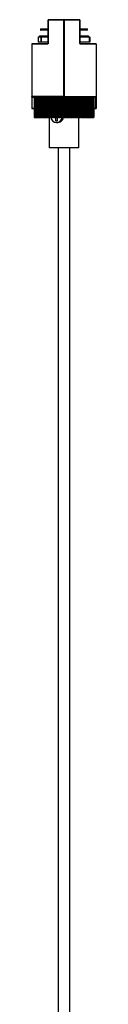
# Model space of a CAD drawing. Header units: millimetres. Extents: x 635 to 743, y 375 to 748.
# Tile 11 of 11: x 728.68 to 734.28, y 654.95 to 740.72. Entities that reach past the tile are written whole.
import ezdxf

# ---------------------------------------------------------------- set-up
doc = ezdxf.new("R2010")
doc.units = ezdxf.units.MM

msp = doc.modelspace()

# ---------------------------------------------------------------- linework, layer by layer
at = {"color": 7, "linetype": 'Continuous', "lineweight": 25}
for p, q in [((730.098, 740.699), (730.098, 738.649)), ((730.109, 740.699), (730.098, 740.699)), ((730.109, 738.649), (730.109, 740.699)), ((730.109, 740.699), (731.458, 740.699)), ((731.458, 740.719), (730.118, 740.719)), ((731.458, 740.699), (731.458, 734.017)), ((731.458, 740.699), (731.478, 740.699)), ((731.499, 740.699), (731.478, 740.699)), ((731.478, 734.017), (731.478, 740.699)), ((731.498, 740.719), (732.838, 740.719)), ((731.499, 740.699), (731.499, 734.017)), ((732.848, 740.699), (731.499, 740.699)), ((732.848, 738.649), (732.848, 740.699)), ((732.848, 740.699), (732.858, 740.699)), ((732.858, 740.699), (732.858, 738.649)), ((729.42, 739.909), (729.42, 739.809)), ((729.42, 739.909), (729.421, 739.909)), ((729.421, 739.809), (729.42, 739.809)), ((729.421, 739.909), (729.421, 739.809)), ((729.421, 739.909), (729.47, 739.909)), ((729.421, 739.809), (729.47, 739.809)), ((729.47, 739.809), (729.47, 739.909)), ((729.47, 739.909), (729.686, 739.909)), ((729.686, 739.809), (729.47, 739.809)), ((729.686, 739.909), (729.686, 739.809)), ((729.686, 739.909), (730.098, 739.909)), ((730.098, 739.809), (729.686, 739.809)), ((732.858, 739.909), (733.354, 739.909)), ((733.354, 739.809), (732.858, 739.809)), ((733.354, 739.809), (733.354, 739.909)), ((733.354, 739.909), (733.537, 739.909)), ((733.537, 739.809), (733.354, 739.809)), ((733.537, 739.809), (733.537, 739.909)), ((728.678, 738.609), (730.068, 738.609)), ((728.678, 738.609), (728.678, 734.017)), ((730.078, 738.629), (728.698, 738.629)), ((729.239, 739.209), (729.239, 738.789)), ((729.259, 739.229), (729.471, 739.229)), ((729.471, 738.769), (729.259, 738.769)), ((729.357, 739.289), (729.357, 739.229)), ((729.377, 739.309), (729.637, 739.309)), ((729.494, 739.209), (729.451, 739.209)), ((729.451, 739.209), (729.451, 738.789)), ((729.451, 738.789), (729.494, 738.789)), ((729.471, 739.229), (729.492, 739.229)), ((729.492, 738.769), (729.471, 738.769)), ((729.492, 739.229), (730.098, 739.229)), ((730.098, 738.769), (729.492, 738.769)), ((729.494, 739.209), (729.494, 738.789)), ((729.622, 739.289), (729.622, 739.229)), ((729.637, 739.309), (730.098, 739.309)), ((730.109, 738.649), (730.098, 738.649)), ((732.848, 738.649), (732.858, 738.649)), ((732.858, 739.309), (733.549, 739.309)), ((732.858, 739.229), (733.678, 739.229)), ((733.678, 738.769), (732.858, 738.769)), ((732.878, 738.629), (734.258, 738.629)), ((734.278, 738.609), (732.888, 738.609)), ((733.549, 739.309), (733.58, 739.309)), ((733.568, 739.289), (733.568, 739.229)), ((733.6, 739.229), (733.6, 739.289)), ((733.678, 739.229), (733.697, 739.229)), ((733.697, 738.769), (733.678, 738.769)), ((733.68, 739.209), (733.68, 738.789)), ((733.717, 739.209), (733.68, 739.209)), ((733.68, 738.789), (733.717, 738.789)), ((733.697, 739.229), (733.698, 739.229)), ((733.698, 738.769), (733.697, 738.769)), ((733.717, 739.209), (733.717, 738.789)), ((733.718, 738.789), (733.718, 739.209)), ((734.278, 738.609), (734.278, 734.017)), ((731.458, 734.017), (728.678, 734.017)), ((728.678, 733.988), (728.678, 734.017)), ((728.678, 733.988), (728.678, 732.999)), ((728.698, 733.997), (731.458, 733.997)), ((728.698, 733.982), (728.698, 733.997)), ((728.698, 732.994), (728.698, 733.982)), ((728.884, 733.997), (728.884, 732.197)), ((728.884, 733.997), (728.884, 732.197)), ((728.884, 733.997), (728.884, 733.997)), ((728.884, 733.997), (728.884, 732.197)), ((728.885, 733.997), (728.885, 732.197)), ((728.89, 733.997), (728.89, 732.197)), ((728.892, 733.997), (728.892, 732.197)), ((728.892, 733.997), (728.892, 732.197)), ((728.892, 733.997), (728.892, 733.997)), ((728.894, 733.997), (728.894, 732.197)), ((728.905, 733.997), (728.905, 732.197)), ((728.909, 733.997), (728.909, 732.197)), ((728.909, 733.997), (728.909, 732.197)), ((728.909, 733.997), (728.909, 733.997)), ((728.913, 733.997), (728.913, 732.197)), ((728.93, 733.997), (728.93, 732.197)), ((728.934, 733.997), (728.934, 732.197)), ((728.934, 733.997), (728.936, 733.997)), ((728.936, 733.997), (728.936, 732.197)), ((728.94, 733.997), (728.94, 732.197)), ((728.963, 733.997), (728.963, 732.197)), ((728.969, 733.997), (728.969, 732.197)), ((728.969, 733.997), (728.971, 733.997)), ((728.971, 733.997), (728.971, 732.197)), ((728.977, 733.997), (728.977, 732.197)), ((729.005, 733.997), (729.005, 732.197)), ((729.013, 733.997), (729.013, 732.197)), ((729.013, 733.997), (729.015, 733.997)), ((729.015, 733.997), (729.015, 732.197)), ((729.022, 733.997), (729.022, 732.197)), ((729.056, 733.997), (729.056, 732.197)), ((729.065, 733.997), (729.065, 732.197)), ((729.065, 733.997), (729.067, 733.997)), ((729.067, 733.997), (729.067, 732.197)), ((729.076, 733.997), (729.076, 732.197)), ((729.116, 733.997), (729.116, 732.197)), ((729.126, 733.997), (729.126, 732.197)), ((729.126, 733.997), (729.128, 733.997)), ((729.128, 733.997), (729.128, 732.197)), ((729.138, 733.997), (729.138, 732.197)), ((729.183, 733.997), (729.183, 732.197)), ((729.195, 733.997), (729.195, 732.197)), ((729.195, 733.997), (729.197, 733.997)), ((729.197, 733.997), (729.197, 732.197)), ((729.209, 733.997), (729.209, 732.197)), ((729.259, 733.997), (729.259, 732.197)), ((729.272, 733.997), (729.272, 732.197)), ((729.272, 733.997), (729.275, 733.997)), ((729.275, 733.997), (729.275, 732.197)), ((729.287, 733.997), (729.287, 732.197)), ((729.343, 733.997), (729.343, 732.197)), ((729.356, 733.997), (729.356, 732.197)), ((729.356, 733.997), (729.36, 733.997)), ((729.36, 733.997), (729.36, 732.197)), ((729.374, 733.997), (729.374, 732.197)), ((729.434, 733.997), (729.434, 732.197)), ((729.449, 733.997), (729.449, 732.197)), ((729.449, 733.997), (729.452, 733.997)), ((729.452, 733.997), (729.452, 732.197)), ((729.467, 733.997), (729.467, 732.197)), ((729.532, 733.997), (729.532, 732.197)), ((729.548, 733.997), (729.548, 732.197)), ((729.548, 733.997), (729.552, 733.997)), ((729.552, 733.997), (729.552, 732.197)), ((729.568, 733.997), (729.568, 732.197)), ((729.637, 733.997), (729.637, 732.197)), ((729.654, 733.997), (729.654, 732.197)), ((729.654, 733.997), (729.658, 733.997)), ((729.658, 733.997), (729.658, 732.197)), ((729.675, 733.997), (729.675, 732.197)), ((729.746, 733.997), (729.746, 732.197)), ((729.749, 733.997), (729.749, 732.197)), ((729.767, 733.997), (729.767, 732.197)), ((729.767, 733.997), (729.771, 733.997)), ((729.771, 733.997), (729.771, 732.197)), ((729.789, 733.997), (729.789, 732.197)), ((729.86, 733.997), (729.86, 732.197)), ((729.866, 733.997), (729.866, 732.197)), ((729.885, 733.997), (729.885, 732.197)), ((729.885, 733.997), (729.89, 733.997)), ((729.89, 733.997), (729.89, 732.197)), ((729.909, 733.997), (729.909, 732.197)), ((729.979, 733.997), (729.979, 732.197)), ((729.99, 733.997), (729.99, 732.197)), ((730.009, 733.997), (730.009, 732.197)), ((730.009, 733.997), (730.014, 733.997)), ((730.014, 733.997), (730.014, 732.197)), ((730.034, 733.997), (730.034, 732.197)), ((730.104, 733.997), (730.104, 732.197)), ((730.118, 733.997), (730.118, 732.197)), ((730.139, 733.997), (730.139, 732.197)), ((730.139, 733.997), (730.144, 733.997)), ((730.144, 733.997), (730.144, 732.197)), ((730.164, 733.997), (730.164, 732.197)), ((730.233, 733.997), (730.233, 732.197)), ((730.251, 733.997), (730.251, 732.197)), ((730.273, 733.997), (730.273, 732.197)), ((730.273, 733.997), (730.278, 733.997)), ((730.278, 733.997), (730.278, 732.197)), ((730.299, 733.997), (730.299, 732.197)), ((730.367, 733.997), (730.367, 732.197)), ((730.389, 733.997), (730.389, 732.197)), ((730.411, 733.997), (730.411, 732.197)), ((730.411, 733.997), (730.416, 733.997)), ((730.416, 733.997), (730.416, 732.197)), ((730.438, 733.997), (730.438, 732.197)), ((730.504, 733.997), (730.504, 732.197)), ((730.531, 733.997), (730.531, 732.197)), ((730.553, 733.997), (730.553, 732.197)), ((730.553, 733.997), (730.558, 733.997)), ((730.558, 733.997), (730.558, 732.197)), ((730.581, 733.997), (730.581, 732.197)), ((730.645, 733.997), (730.645, 732.197)), ((730.675, 733.997), (730.675, 732.197)), ((730.698, 733.997), (730.698, 732.197)), ((730.698, 733.997), (730.704, 733.997)), ((730.704, 733.997), (730.704, 732.197)), ((730.727, 733.997), (730.727, 732.197)), ((730.789, 733.997), (730.789, 732.197)), ((730.823, 733.997), (730.823, 732.197)), ((730.846, 733.997), (730.846, 732.197)), ((730.846, 733.997), (730.852, 733.997)), ((730.852, 733.997), (730.852, 732.197)), ((730.875, 733.997), (730.875, 732.197)), ((730.936, 733.997), (730.936, 732.197)), ((730.973, 733.997), (730.973, 732.197)), ((730.996, 733.997), (730.996, 732.197)), ((730.996, 733.997), (731.002, 733.997)), ((731.002, 733.997), (731.002, 732.197)), ((731.026, 733.997), (731.026, 732.197)), ((731.084, 733.997), (731.084, 732.197)), ((731.124, 733.997), (731.124, 732.197)), ((731.148, 733.997), (731.148, 732.197)), ((731.148, 733.997), (731.154, 733.997)), ((731.154, 733.997), (731.154, 732.197)), ((731.178, 733.997), (731.178, 732.197)), ((731.234, 733.997), (731.234, 732.197)), ((731.277, 733.997), (731.277, 732.197)), ((731.301, 733.997), (731.301, 732.197)), ((731.301, 733.997), (731.307, 733.997)), ((731.307, 733.997), (731.307, 732.197)), ((731.331, 733.997), (731.331, 732.197)), ((731.384, 733.997), (731.384, 732.197)), ((731.431, 733.997), (731.431, 732.197)), ((731.455, 733.997), (731.455, 732.197)), ((731.455, 733.997), (731.461, 733.997)), ((731.458, 734.017), (731.478, 734.017)), ((731.461, 733.997), (731.461, 732.197)), ((731.485, 733.997), (731.461, 733.997)), ((731.499, 734.017), (731.478, 734.017)), ((731.485, 733.997), (731.485, 732.197)), ((731.485, 733.997), (731.498, 733.997)), ((734.258, 733.997), (731.498, 733.997)), ((731.499, 734.017), (734.278, 734.017)), ((731.535, 733.997), (731.535, 732.197)), ((731.585, 733.997), (731.585, 732.197)), ((731.609, 733.997), (731.609, 732.197)), ((731.609, 733.997), (731.615, 733.997)), ((731.615, 733.997), (731.615, 732.197)), ((731.638, 733.997), (731.638, 732.197)), ((731.686, 733.997), (731.686, 732.197)), ((731.738, 733.997), (731.738, 732.197)), ((731.762, 733.997), (731.762, 732.197)), ((731.762, 733.997), (731.768, 733.997)), ((731.768, 733.997), (731.768, 732.197)), ((731.792, 733.997), (731.792, 732.197)), ((731.836, 733.997), (731.836, 732.197)), ((731.891, 733.997), (731.891, 732.197)), ((731.914, 733.997), (731.914, 732.197)), ((731.914, 733.997), (731.92, 733.997)), ((731.92, 733.997), (731.92, 732.197)), ((731.944, 733.997), (731.944, 732.197)), ((731.985, 733.997), (731.985, 732.197)), ((732.042, 733.997), (732.042, 732.197)), ((732.065, 733.997), (732.065, 732.197)), ((732.065, 733.997), (732.071, 733.997)), ((732.071, 733.997), (732.071, 732.197)), ((732.094, 733.997), (732.094, 732.197)), ((732.131, 733.997), (732.131, 732.197)), ((732.191, 733.997), (732.191, 732.197)), ((732.214, 733.997), (732.214, 732.197)), ((732.214, 733.997), (732.219, 733.997)), ((732.219, 733.997), (732.219, 732.197)), ((732.242, 733.997), (732.242, 732.197)), ((732.276, 733.997), (732.276, 732.197)), ((732.337, 733.997), (732.337, 732.197)), ((732.36, 733.997), (732.36, 732.197)), ((732.36, 733.997), (732.365, 733.997)), ((732.365, 733.997), (732.365, 732.197)), ((732.388, 733.997), (732.388, 732.197)), ((732.418, 733.997), (732.418, 732.197)), ((732.481, 733.997), (732.481, 732.197)), ((732.503, 733.997), (732.503, 732.197)), ((732.503, 733.997), (732.508, 733.997)), ((732.508, 733.997), (732.508, 732.197)), ((732.53, 733.997), (732.53, 732.197)), ((732.556, 733.997), (732.556, 732.197)), ((732.621, 733.997), (732.621, 732.197)), ((732.643, 733.997), (732.643, 732.197)), ((732.643, 733.997), (732.648, 733.997)), ((732.648, 733.997), (732.648, 732.197)), ((732.669, 733.997), (732.669, 732.197)), ((732.691, 733.997), (732.691, 732.197)), ((732.757, 733.997), (732.757, 732.197)), ((732.778, 733.997), (732.778, 732.197)), ((732.778, 733.997), (732.783, 733.997)), ((732.783, 733.997), (732.783, 732.197)), ((732.804, 733.997), (732.804, 732.197)), ((732.822, 733.997), (732.822, 732.197)), ((732.889, 733.997), (732.889, 732.197)), ((732.909, 733.997), (732.909, 732.197)), ((732.909, 733.997), (732.913, 733.997)), ((732.913, 733.997), (732.913, 732.197)), ((732.933, 733.997), (732.933, 732.197)), ((732.947, 733.997), (732.947, 732.197)), ((733.015, 733.997), (733.015, 732.197)), ((733.034, 733.997), (733.034, 732.197)), ((733.034, 733.997), (733.039, 733.997)), ((733.039, 733.997), (733.039, 732.197)), ((733.058, 733.997), (733.058, 732.197)), ((733.068, 733.997), (733.068, 732.197)), ((733.136, 733.997), (733.136, 732.197)), ((733.155, 733.997), (733.155, 732.197)), ((733.155, 733.997), (733.159, 733.997)), ((733.159, 733.997), (733.159, 732.197)), ((733.177, 733.997), (733.177, 732.197)), ((733.183, 733.997), (733.183, 732.197)), ((733.252, 733.997), (733.252, 732.197)), ((733.269, 733.997), (733.269, 732.197)), ((733.269, 733.997), (733.273, 733.997)), ((733.273, 733.997), (733.273, 732.197)), ((733.291, 733.997), (733.291, 732.197)), ((733.292, 733.997), (733.292, 732.197)), ((733.361, 733.997), (733.361, 732.197)), ((733.377, 733.997), (733.377, 732.197)), ((733.377, 733.997), (733.381, 733.997)), ((733.381, 733.997), (733.381, 732.197)), ((733.397, 733.997), (733.397, 732.197)), ((733.463, 733.997), (733.463, 732.197)), ((733.479, 733.997), (733.479, 732.197)), ((733.479, 733.997), (733.482, 733.997)), ((733.482, 733.997), (733.482, 732.197)), ((733.497, 733.997), (733.497, 732.197)), ((733.559, 733.997), (733.559, 732.197)), ((733.573, 733.997), (733.573, 732.197)), ((733.573, 733.997), (733.576, 733.997)), ((733.576, 733.997), (733.576, 732.197)), ((733.591, 733.997), (733.591, 732.197)), ((733.647, 733.997), (733.647, 732.197)), ((733.66, 733.997), (733.66, 732.197)), ((733.66, 733.997), (733.663, 733.997)), ((733.663, 733.997), (733.663, 732.197)), ((733.676, 733.997), (733.676, 732.197)), ((733.728, 733.997), (733.728, 732.197)), ((733.74, 733.997), (733.74, 732.197)), ((733.74, 733.997), (733.742, 733.997)), ((733.742, 733.997), (733.742, 732.197)), ((733.754, 733.997), (733.754, 732.197)), ((733.8, 733.997), (733.8, 732.197)), ((733.811, 733.997), (733.811, 732.197)), ((733.811, 733.997), (733.814, 733.997)), ((733.814, 733.997), (733.814, 732.197)), ((733.824, 733.997), (733.824, 732.197)), ((733.865, 733.997), (733.865, 732.197)), ((733.874, 733.997), (733.874, 732.197)), ((733.874, 733.997), (733.876, 733.997)), ((733.876, 733.997), (733.876, 732.197)), ((733.886, 733.997), (733.886, 732.197)), ((733.921, 733.997), (733.921, 732.197)), ((733.929, 733.997), (733.929, 732.197)), ((733.929, 733.997), (733.931, 733.997)), ((733.931, 733.997), (733.931, 732.197)), ((733.939, 733.997), (733.939, 732.197)), ((733.969, 733.997), (733.969, 732.197)), ((733.975, 733.997), (733.975, 732.197)), ((733.975, 733.997), (733.977, 733.997)), ((733.977, 733.997), (733.977, 732.197)), ((733.983, 733.997), (733.983, 732.197)), ((734.008, 733.997), (734.008, 732.197)), ((734.013, 733.997), (734.013, 732.197)), ((734.013, 733.997), (734.014, 733.997)), ((734.014, 733.997), (734.014, 732.197)), ((734.019, 733.997), (734.019, 732.197)), ((734.038, 733.997), (734.038, 732.197)), ((734.041, 733.997), (734.041, 732.197)), ((734.041, 733.997), (734.042, 733.997)), ((734.042, 733.997), (734.042, 732.197)), ((734.046, 733.997), (734.046, 732.197)), ((734.059, 733.997), (734.059, 732.197)), ((734.061, 733.997), (734.061, 732.197)), ((734.061, 733.997), (734.062, 733.997)), ((734.062, 733.997), (734.062, 732.197)), ((734.064, 733.997), (734.064, 732.197)), ((734.07, 733.997), (734.07, 732.197)), ((734.071, 733.997), (734.071, 732.197)), ((734.071, 733.997), (734.072, 733.997)), ((734.072, 733.997), (734.072, 732.197)), ((734.072, 733.997), (734.072, 732.197)), ((734.073, 733.997), (734.073, 732.197)), ((734.258, 733.982), (734.258, 733.997)), ((734.258, 732.994), (734.258, 733.982)), ((734.278, 733.988), (734.278, 734.017)), ((734.278, 733.988), (734.278, 732.999)), ((728.698, 732.979), (728.698, 732.994)), ((728.698, 732.979), (728.884, 732.979)), ((734.258, 732.979), (734.073, 732.979)), ((734.258, 732.979), (734.258, 732.994)), ((728.885, 732.197), (728.884, 732.197)), ((728.884, 732.197), (728.884, 732.197)), ((728.884, 732.197), (728.884, 732.197)), ((728.885, 732.197), (728.89, 732.197)), ((728.892, 732.197), (728.89, 732.197)), ((728.894, 732.197), (728.892, 732.197)), ((728.892, 732.197), (728.892, 732.197)), ((728.894, 732.197), (728.905, 732.197)), ((728.909, 732.197), (728.905, 732.197)), ((728.913, 732.197), (728.909, 732.197)), ((728.909, 732.197), (728.909, 732.197)), ((728.913, 732.197), (728.93, 732.197)), ((728.934, 732.197), (728.93, 732.197)), ((728.934, 732.197), (728.936, 732.197)), ((728.94, 732.197), (728.936, 732.197)), ((728.94, 732.197), (728.963, 732.197)), ((728.969, 732.197), (728.963, 732.197)), ((728.969, 732.197), (728.971, 732.197)), ((728.977, 732.197), (728.971, 732.197)), ((728.977, 732.197), (729.005, 732.197)), ((729.013, 732.197), (729.005, 732.197)), ((729.013, 732.197), (729.015, 732.197)), ((729.022, 732.197), (729.015, 732.197)), ((729.022, 732.197), (729.056, 732.197)), ((729.065, 732.197), (729.056, 732.197)), ((729.065, 732.197), (729.067, 732.197)), ((729.076, 732.197), (729.067, 732.197)), ((729.076, 732.197), (729.116, 732.197)), ((729.126, 732.197), (729.116, 732.197)), ((729.126, 732.197), (729.128, 732.197)), ((729.138, 732.197), (729.128, 732.197)), ((729.138, 732.197), (729.183, 732.197)), ((729.195, 732.197), (729.183, 732.197)), ((729.195, 732.197), (729.197, 732.197)), ((729.209, 732.197), (729.197, 732.197)), ((729.209, 732.197), (729.259, 732.197)), ((729.272, 732.197), (729.259, 732.197)), ((729.272, 732.197), (729.275, 732.197)), ((729.287, 732.197), (729.275, 732.197)), ((729.287, 732.197), (729.343, 732.197)), ((729.356, 732.197), (729.343, 732.197)), ((729.356, 732.197), (729.36, 732.197)), ((729.374, 732.197), (729.36, 732.197)), ((729.374, 732.197), (729.434, 732.197)), ((729.449, 732.197), (729.434, 732.197)), ((729.449, 732.197), (729.452, 732.197)), ((729.467, 732.197), (729.452, 732.197)), ((729.467, 732.197), (729.532, 732.197)), ((729.548, 732.197), (729.532, 732.197)), ((729.548, 732.197), (729.552, 732.197)), ((729.568, 732.197), (729.552, 732.197)), ((729.568, 732.197), (729.637, 732.197)), ((729.654, 732.197), (729.637, 732.197)), ((729.654, 732.197), (729.658, 732.197)), ((729.675, 732.197), (729.658, 732.197)), ((729.675, 732.197), (729.746, 732.197)), ((729.746, 732.197), (729.749, 732.197)), ((729.767, 732.197), (729.749, 732.197)), ((729.767, 732.197), (729.771, 732.197)), ((729.789, 732.197), (729.771, 732.197)), ((729.789, 732.197), (729.86, 732.197)), ((729.86, 732.197), (729.866, 732.197)), ((729.885, 732.197), (729.866, 732.197)), ((729.885, 732.197), (729.89, 732.197)), ((729.909, 732.197), (729.89, 732.197)), ((729.909, 732.197), (729.979, 732.197)), ((729.979, 732.197), (729.99, 732.197)), ((730.009, 732.197), (729.99, 732.197)), ((730.009, 732.197), (730.014, 732.197)), ((730.034, 732.197), (730.014, 732.197)), ((730.034, 732.197), (730.104, 732.197)), ((730.104, 732.197), (730.118, 732.197)), ((730.139, 732.197), (730.118, 732.197)), ((730.139, 732.197), (730.144, 732.197)), ((730.164, 732.197), (730.144, 732.197)), ((730.164, 732.197), (730.233, 732.197)), ((730.178, 732.197), (730.178, 729.548)), ((730.233, 732.197), (730.251, 732.197)), ((730.273, 732.197), (730.251, 732.197)), ((730.273, 732.197), (730.278, 732.197)), ((730.299, 732.197), (730.278, 732.197)), ((730.299, 732.197), (730.367, 732.197)), ((730.367, 732.197), (730.389, 732.197)), ((730.411, 732.197), (730.389, 732.197)), ((730.411, 732.197), (730.416, 732.197)), ((730.438, 732.197), (730.416, 732.197)), ((730.438, 732.197), (730.504, 732.197)), ((730.504, 732.197), (730.531, 732.197)), ((730.553, 732.197), (730.531, 732.197)), ((730.553, 732.197), (730.558, 732.197)), ((730.581, 732.197), (730.558, 732.197)), ((730.581, 732.197), (730.645, 732.197)), ((730.645, 732.197), (730.675, 732.197)), ((730.698, 732.197), (730.675, 732.197)), ((730.698, 732.197), (730.704, 732.197)), ((730.727, 732.197), (730.704, 732.197)), ((730.727, 732.197), (730.789, 732.197)), ((730.738, 732.197), (730.738, 731.923)), ((730.738, 731.923), (730.908, 731.923)), ((730.789, 732.197), (730.823, 732.197)), ((730.846, 732.197), (730.823, 732.197)), ((730.823, 731.762), (730.896, 731.762)), ((730.846, 732.197), (730.852, 732.197)), ((730.875, 732.197), (730.852, 732.197)), ((730.875, 732.197), (730.936, 732.197)), ((730.908, 731.923), (730.908, 732.197)), ((730.936, 732.197), (730.973, 732.197)), ((730.996, 732.197), (730.973, 732.197)), ((730.996, 732.197), (731.002, 732.197)), ((731.026, 732.197), (731.002, 732.197)), ((731.026, 732.197), (731.084, 732.197)), ((731.084, 732.197), (731.124, 732.197)), ((731.148, 732.197), (731.124, 732.197)), ((731.148, 732.197), (731.154, 732.197)), ((731.178, 732.197), (731.154, 732.197)), ((731.178, 732.197), (731.234, 732.197)), ((731.234, 732.197), (731.277, 732.197)), ((731.301, 732.197), (731.277, 732.197)), ((731.301, 732.197), (731.307, 732.197)), ((731.331, 732.197), (731.307, 732.197)), ((731.331, 732.197), (731.384, 732.197)), ((731.384, 732.197), (731.431, 732.197)), ((731.455, 732.197), (731.431, 732.197)), ((731.455, 732.197), (731.461, 732.197)), ((731.485, 732.197), (731.461, 732.197)), ((731.485, 732.197), (731.535, 732.197)), ((731.535, 732.197), (731.585, 732.197)), ((731.609, 732.197), (731.585, 732.197)), ((731.609, 732.197), (731.615, 732.197)), ((731.638, 732.197), (731.615, 732.197)), ((731.638, 732.197), (731.686, 732.197)), ((731.686, 732.197), (731.738, 732.197)), ((731.762, 732.197), (731.738, 732.197)), ((731.762, 732.197), (731.768, 732.197)), ((731.792, 732.197), (731.768, 732.197)), ((731.792, 732.197), (731.836, 732.197)), ((731.836, 732.197), (731.891, 732.197)), ((731.914, 732.197), (731.891, 732.197)), ((731.914, 732.197), (731.92, 732.197)), ((731.944, 732.197), (731.92, 732.197)), ((731.944, 732.197), (731.985, 732.197)), ((731.985, 732.197), (732.042, 732.197)), ((732.065, 732.197), (732.042, 732.197)), ((732.065, 732.197), (732.071, 732.197)), ((732.094, 732.197), (732.071, 732.197)), ((732.094, 732.197), (732.131, 732.197)), ((732.131, 732.197), (732.191, 732.197)), ((732.214, 732.197), (732.191, 732.197)), ((732.214, 732.197), (732.219, 732.197)), ((732.242, 732.197), (732.219, 732.197)), ((732.242, 732.197), (732.276, 732.197)), ((732.276, 732.197), (732.337, 732.197)), ((732.36, 732.197), (732.337, 732.197)), ((732.36, 732.197), (732.365, 732.197)), ((732.388, 732.197), (732.365, 732.197)), ((732.388, 732.197), (732.418, 732.197)), ((732.418, 732.197), (732.481, 732.197)), ((732.503, 732.197), (732.481, 732.197)), ((732.503, 732.197), (732.508, 732.197)), ((732.53, 732.197), (732.508, 732.197)), ((732.53, 732.197), (732.556, 732.197)), ((732.556, 732.197), (732.621, 732.197)), ((732.643, 732.197), (732.621, 732.197)), ((732.643, 732.197), (732.648, 732.197)), ((732.669, 732.197), (732.648, 732.197)), ((732.669, 732.197), (732.691, 732.197)), ((732.691, 732.197), (732.757, 732.197)), ((732.778, 732.197), (732.757, 732.197)), ((732.778, 729.548), (732.778, 732.197)), ((732.778, 732.197), (732.783, 732.197)), ((732.804, 732.197), (732.783, 732.197)), ((732.804, 732.197), (732.822, 732.197)), ((732.822, 732.197), (732.889, 732.197)), ((732.909, 732.197), (732.889, 732.197)), ((732.909, 732.197), (732.913, 732.197)), ((732.933, 732.197), (732.913, 732.197)), ((732.933, 732.197), (732.947, 732.197)), ((732.947, 732.197), (733.015, 732.197)), ((733.034, 732.197), (733.015, 732.197)), ((733.034, 732.197), (733.039, 732.197)), ((733.058, 732.197), (733.039, 732.197)), ((733.058, 732.197), (733.068, 732.197)), ((733.068, 732.197), (733.136, 732.197)), ((733.155, 732.197), (733.136, 732.197)), ((733.155, 732.197), (733.159, 732.197)), ((733.177, 732.197), (733.159, 732.197)), ((733.177, 732.197), (733.183, 732.197)), ((733.183, 732.197), (733.252, 732.197)), ((733.269, 732.197), (733.252, 732.197)), ((733.269, 732.197), (733.273, 732.197)), ((733.291, 732.197), (733.273, 732.197)), ((733.291, 732.197), (733.292, 732.197)), ((733.292, 732.197), (733.361, 732.197)), ((733.377, 732.197), (733.361, 732.197)), ((733.377, 732.197), (733.381, 732.197)), ((733.397, 732.197), (733.381, 732.197)), ((733.397, 732.197), (733.463, 732.197)), ((733.479, 732.197), (733.463, 732.197)), ((733.479, 732.197), (733.482, 732.197)), ((733.497, 732.197), (733.482, 732.197)), ((733.497, 732.197), (733.559, 732.197)), ((733.573, 732.197), (733.559, 732.197)), ((733.573, 732.197), (733.576, 732.197)), ((733.591, 732.197), (733.576, 732.197)), ((733.591, 732.197), (733.647, 732.197)), ((733.66, 732.197), (733.647, 732.197)), ((733.66, 732.197), (733.663, 732.197)), ((733.676, 732.197), (733.663, 732.197)), ((733.676, 732.197), (733.728, 732.197)), ((733.74, 732.197), (733.728, 732.197)), ((733.74, 732.197), (733.742, 732.197)), ((733.754, 732.197), (733.742, 732.197)), ((733.754, 732.197), (733.8, 732.197)), ((733.811, 732.197), (733.8, 732.197)), ((733.811, 732.197), (733.814, 732.197)), ((733.824, 732.197), (733.814, 732.197)), ((733.824, 732.197), (733.865, 732.197)), ((733.874, 732.197), (733.865, 732.197)), ((733.874, 732.197), (733.876, 732.197)), ((733.886, 732.197), (733.876, 732.197)), ((733.886, 732.197), (733.921, 732.197)), ((733.929, 732.197), (733.921, 732.197)), ((733.929, 732.197), (733.931, 732.197)), ((733.939, 732.197), (733.931, 732.197)), ((733.939, 732.197), (733.969, 732.197)), ((733.975, 732.197), (733.969, 732.197)), ((733.975, 732.197), (733.977, 732.197)), ((733.983, 732.197), (733.977, 732.197)), ((733.983, 732.197), (734.008, 732.197)), ((734.013, 732.197), (734.008, 732.197)), ((734.013, 732.197), (734.014, 732.197)), ((734.019, 732.197), (734.014, 732.197)), ((734.019, 732.197), (734.038, 732.197)), ((734.041, 732.197), (734.038, 732.197)), ((734.041, 732.197), (734.042, 732.197)), ((734.046, 732.197), (734.042, 732.197)), ((734.046, 732.197), (734.059, 732.197)), ((734.061, 732.197), (734.059, 732.197)), ((734.061, 732.197), (734.062, 732.197)), ((734.064, 732.197), (734.062, 732.197)), ((734.064, 732.197), (734.07, 732.197)), ((734.071, 732.197), (734.07, 732.197)), ((734.071, 732.197), (734.072, 732.197)), ((734.072, 732.197), (734.072, 732.197)), ((734.072, 732.197), (734.073, 732.197)), ((732.778, 729.548), (730.178, 729.548)), ((730.978, 729.548), (730.978, 485.116)), ((731.978, 485.116), (731.978, 729.548))]:
    msp.add_line(p, q, dxfattribs=at)
at = {"color": 8, "linetype": 'Continuous', "lineweight": 25}
for p, q in [((729.451, 739.209), (729.239, 739.209)), ((729.239, 738.789), (729.451, 738.789)), ((729.622, 739.289), (729.357, 739.289)), ((730.098, 739.209), (729.494, 739.209)), ((729.494, 738.789), (730.098, 738.789)), ((730.098, 739.289), (729.622, 739.289)), ((733.568, 739.289), (732.858, 739.289)), ((733.68, 739.209), (732.858, 739.209)), ((732.858, 738.789), (733.68, 738.789)), ((733.6, 739.289), (733.568, 739.289)), ((733.718, 739.209), (733.717, 739.209)), ((733.717, 738.789), (733.718, 738.789)), ((728.698, 733.982), (728.884, 733.982)), ((734.258, 733.982), (734.073, 733.982)), ((728.884, 732.994), (728.698, 732.994)), ((734.073, 732.994), (734.258, 732.994))]:
    msp.add_line(p, q, dxfattribs=at)
at = {"color": 7, "linetype": 'Continuous', "lineweight": 25, "flags": 128}
for points in [[(730.109, 740.699), (730.109, 740.703), (730.109, 740.707), (730.11, 740.71), (730.112, 740.713), (730.113, 740.716), (730.115, 740.718), (730.117, 740.719), (730.118, 740.719)], [(732.848, 740.699), (732.848, 740.703), (732.847, 740.707), (732.847, 740.71), (732.845, 740.713), (732.844, 740.716), (732.842, 740.718), (732.84, 740.719), (732.838, 740.719)], [(730.068, 738.609), (730.069, 738.613), (730.069, 738.617), (730.07, 738.62), (730.071, 738.623), (730.073, 738.626), (730.075, 738.628), (730.076, 738.629), (730.078, 738.629)], [(732.888, 738.609), (732.888, 738.613), (732.888, 738.617), (732.887, 738.62), (732.886, 738.623), (732.884, 738.626), (732.882, 738.628), (732.88, 738.629), (732.878, 738.629)], [(728.698, 733.982), (728.695, 733.982), (728.691, 733.983), (728.687, 733.983), (728.684, 733.984), (728.682, 733.985), (728.68, 733.986), (728.679, 733.987), (728.678, 733.988)], [(734.258, 733.982), (734.262, 733.982), (734.266, 733.983), (734.27, 733.983), (734.273, 733.984), (734.275, 733.985), (734.277, 733.986), (734.278, 733.987), (734.278, 733.988)], [(728.678, 732.999), (728.679, 732.998), (728.68, 732.997), (728.682, 732.996), (728.684, 732.995), (728.687, 732.995), (728.691, 732.994), (728.695, 732.994), (728.698, 732.994)], [(734.278, 732.999), (734.278, 732.998), (734.277, 732.997), (734.275, 732.996), (734.273, 732.995), (734.27, 732.995), (734.266, 732.994), (734.262, 732.994), (734.258, 732.994)]]:
    msp.add_lwpolyline(points, dxfattribs=at)
at = {"color": 7, "linetype": 'Continuous', "lineweight": 25}
for centre, radius, start, end in [((730.118, 740.699), 0.02, 90, 180), ((731.458, 740.699), 0.02, 0, 90), ((732.334, 740.704), 0.876, 179.01892, 180.327), ((731.498, 740.699), 0.02, 90, 180), ((730.623, 740.704), 0.876, 359.673, 0.98108), ((732.838, 740.699), 0.02, 0, 90), ((728.698, 738.609), 0.02, 90, 180), ((729.259, 739.209), 0.02, 90, 180), ((729.259, 738.789), 0.02, 180, 270), ((729.377, 739.289), 0.02, 90, 180), ((729.471, 739.209), 0.0199, 90.40396, 180.39834), ((729.471, 738.789), 0.0199, 179.60166, 269.59604), ((729.428, 739.214), 0.0659, 355.67484, 13.1835), ((729.428, 738.784), 0.0659, 346.8165, 4.32516), ((733.58, 739.289), 0.02, 0, 90), ((733.614, 739.214), 0.0659, 355.67484, 13.1835), ((733.614, 738.784), 0.0659, 346.8165, 4.32516), ((733.697, 739.209), 0.02, 359.99798, 89.99798), ((733.697, 738.789), 0.02, 270.00202, 0.00202), ((733.698, 739.209), 0.02, 0, 90), ((733.698, 738.789), 0.02, 270, 0), ((734.258, 738.609), 0.02, 0, 90), ((728.698, 734.017), 0.02, 180, 270), ((732.334, 734.012), 0.876, 179.673, 180.98108), ((731.458, 734.017), 0.02, 270, 0), ((731.498, 734.017), 0.02, 180, 270), ((730.623, 734.012), 0.876, 359.01892, 0.327), ((734.258, 734.017), 0.02, 270, 0), ((728.698, 732.999), 0.02, 180, 270), ((734.258, 732.999), 0.02, 270, 0), ((730.823, 732.28), 0.506, 189.52767, 350.47233)]:
    msp.add_arc(centre, radius, start, end, dxfattribs=at)
for points, knots in [([(729.622, 739.289), (729.622, 739.291), (729.622, 739.295), (729.624, 739.3), (729.627, 739.305), (729.632, 739.309), (729.635, 739.309), (729.637, 739.309), (729.637, 739.309)], [0, 0, 0, 0, 0.153995, 0.307429, 0.511756, 0.775307, 0.988892, 1, 1, 1, 1]), ([(730.109, 738.649), (730.109, 738.649), (730.109, 738.644), (730.107, 738.635), (730.099, 738.622), (730.085, 738.611), (730.074, 738.61), (730.068, 738.609)], [0, 0, 0, 0, 0.010561, 0.206445, 0.435662, 0.696095, 1, 1, 1, 1]), ([(730.078, 738.629), (730.081, 738.63), (730.087, 738.63), (730.093, 738.635), (730.096, 738.639), (730.098, 738.643), (730.098, 738.646), (730.098, 738.648), (730.098, 738.649), (730.098, 738.649)], [0, 0, 0, 0, 0.335623, 0.605636, 0.764019, 0.821505, 0.941912, 0.991048, 1, 1, 1, 1]), ([(732.848, 738.649), (732.848, 738.649), (732.848, 738.644), (732.85, 738.635), (732.858, 738.622), (732.871, 738.611), (732.883, 738.61), (732.888, 738.609)], [0, 0, 0, 0, 0.010561, 0.206445, 0.435662, 0.696095, 1, 1, 1, 1]), ([(732.878, 738.629), (732.876, 738.63), (732.87, 738.63), (732.864, 738.635), (732.861, 738.639), (732.859, 738.643), (732.859, 738.646), (732.858, 738.648), (732.858, 738.649), (732.858, 738.649)], [0, 0, 0, 0, 0.335623, 0.605636, 0.764019, 0.821505, 0.941912, 0.991048, 1, 1, 1, 1]), ([(733.568, 739.289), (733.568, 739.291), (733.567, 739.295), (733.565, 739.3), (733.561, 739.305), (733.556, 739.309), (733.551, 739.309), (733.55, 739.309), (733.549, 739.309)], [0, 0, 0, 0, 0.153995, 0.307429, 0.511756, 0.775307, 0.988892, 1, 1, 1, 1]), ([(730.896, 731.762), (730.952, 731.767), (731.064, 731.779), (731.227, 731.868), (731.37, 732.002), (731.422, 732.125), (731.448, 732.188)], [0, 0, 0, 0, 0.240719, 0.480975, 0.733395, 1, 1, 1, 1])]:
    msp.add_open_spline(points, degree=3, knots=knots, dxfattribs=at)

doc.saveas('drawing.dxf')
